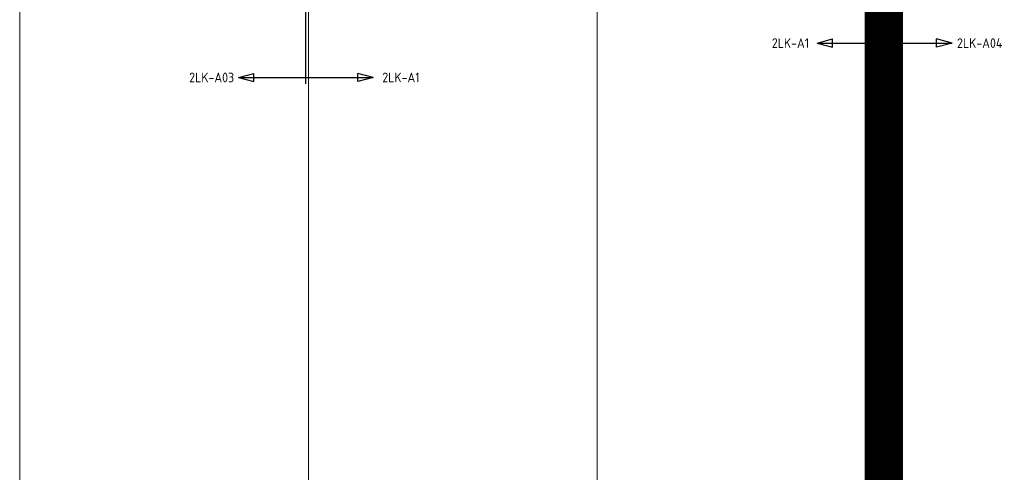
# Model space of a CAD drawing. Header units: millimetres. Extents: x -38032 to 104346, y -31182 to 78566.
# Tile 110 of 213: x 54359 to 67146, y -2855 to 3014. Entities that reach past the tile are written whole.
import ezdxf
from ezdxf.enums import TextEntityAlignment as Align

# ---------------------------------------------------------------- set-up
doc = ezdxf.new("R2010")
doc.units = ezdxf.units.MM
doc.header["$LTSCALE"] = 100
doc.linetypes.add('PHANTOM', pattern=[63.5, 31.75, -6.35, 6.35, -6.35, 6.35, -6.35])
doc.linetypes.add('STYLE_11', pattern=[5, 3.888855, -0.416718, 0.277786, -0.416641])
for name, color, linetype in [('BOUWKUNDIG', 8, 'Continuous'), ('EL6212--_S', 4, 'Continuous'), ('kaderscheiding', 9, 'Continuous'), ('Kastenscheiding', 4, 'PHANTOM'), ('Tekening scheiding', 8, 'Continuous')]:
    doc.layers.add(name, color=color, linetype=linetype)
doc.layers.add('stramien', color=1, linetype='Continuous', lineweight=9)
doc.styles.add('BURO-018', font='iso.shx', dxfattribs={"height": 90})
doc.styles.add('BURO-035', font='ISO.shx', dxfattribs={"height": 175})

# ---------------------------------------------------------------- blocks, each defined once
blk = doc.blocks.new('E00160')
at = {"color": 0, "linetype": 'Continuous'}
for p, q in [((-17.5, 0), (-13.5, 1.07)), ((-17.5, 0), (17.5, 0)), ((-17.5, 0), (-13.5, -1.07)), ((-13.5, -1.07), (-13.5, 1.07)), ((17.5, 0), (13.5, 1.07)), ((13.5, -1.07), (13.5, 1.07)), ((17.5, 0), (13.5, -1.07))]:
    blk.add_line(p, q, dxfattribs=at)
at = {"color": 0, "linetype": 'Continuous', "style": 'BURO-035'}
for tag, p in [('E_TEXT2', (-22.5, 0)), ('E_TEXT1', (22.5, 0))]:
    blk.add_attdef(tag, text='', height=3.5, dxfattribs=at).set_placement(p, align=Align.MIDDLE)
blk = doc.blocks.new('A$C607426BE')
at = {"layer": 'kaderscheiding', "const_width": 500}
blk.add_lwpolyline([(-33624, -16016), (-33624, 82805)], dxfattribs=at)
blk = doc.blocks.new('200254 W 212 3 04-12-2007')
at = {"layer": 'stramien', "linetype": 'STYLE_11', "ltscale": 50}
for p, q in [((18161, -41014), (18161, 36216)), ((25661, -41014), (25661, 36216)), ((21911, -38915), (21911, 22365)), ((29411, -38915), (29411, 22365))]:
    blk.add_line(p, q, dxfattribs=at)

msp = doc.modelspace()

# ---------------------------------------------------------------- block references
at = {"layer": 'Tekening scheiding'}
msp.add_blockref('A$C607426BE', (99205, -14915.5), dxfattribs=at)

# ---------------------------------------------------------------- next in the draw order: block references
at = {"layer": 'BOUWKUNDIG'}
msp.add_blockref('200254 W 212 3 04-12-2007', (36198, 24986.5), dxfattribs=at)

# ---------------------------------------------------------------- next in the draw order: linework, layer by layer
at = {"layer": 'Kastenscheiding'}
for p, q in [((58075.3, 2182), (58075.3, 13985.4)), ((65591.9, 2627.7), (65591.9, 14014.1))]:
    msp.add_line(p, q, dxfattribs=at)

# ---------------------------------------------------------------- next in the draw order: block references
at = {"layer": 'EL6212--_S'}
ref = msp.add_blockref('E00160', (65591.9, 2710.7), dxfattribs=dict(at, xscale=50, yscale=50, zscale=50))
ref.add_attrib('E_TEXT1', '2LK-A04', dxfattribs={"layer": '0', "color": 2, "linetype": 'Continuous', "height": 125, "style": 'BURO-018'}).set_placement((66826.6, 2710.7), align=Align.MIDDLE)
ref.add_attrib('E_TEXT2', '2LK-A1', dxfattribs={"layer": '0', "color": 2, "linetype": 'Continuous', "height": 125, "style": 'BURO-018'}).set_placement((64368.7, 2710.7), align=Align.MIDDLE)
ref = msp.add_blockref('E00160', (58075.3, 2265), dxfattribs=dict(at, xscale=50, yscale=50, zscale=50))
ref.add_attrib('E_TEXT1', '2LK-A1', dxfattribs={"layer": '0', "color": 2, "linetype": 'Continuous', "height": 125, "style": 'BURO-018'}).set_placement((59310.1, 2265), align=Align.MIDDLE)
ref.add_attrib('E_TEXT2', '2LK-A03', dxfattribs={"layer": '0', "color": 2, "linetype": 'Continuous', "height": 125, "style": 'BURO-018'}).set_placement((56852.2, 2265), align=Align.MIDDLE)

doc.saveas('drawing.dxf')
